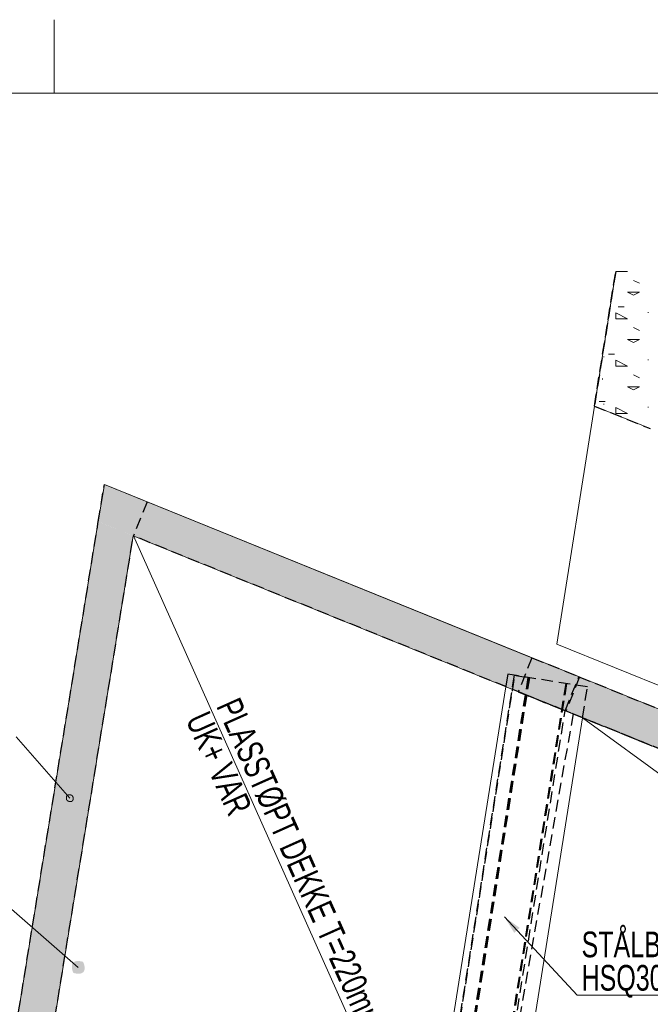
# Model space of a CAD drawing. Header units: millimetres. Extents: x 58962 to 143062, y 63981 to 123381.
# Tile 10 of 13: x 79491 to 88085, y 109956 to 123381. Entities that reach past the tile are written whole.
import ezdxf

# ---------------------------------------------------------------- set-up
doc = ezdxf.new("R2010")
doc.units = ezdxf.units.MM
doc.header["$LTSCALE"] = 100
doc.linetypes.add('HIDDEN', pattern=[2.38125, 1.5875, -0.79375])
doc.linetypes.add('XKITLINE00', pattern=[0])
for name, color, linetype, lineweight in [('GraphicObject', 6, 'Continuous', 0), ('OtherObjectType', 1, 'Continuous', 0), ('Part', 2, 'Continuous', 0), ('Part_Hidden', 7, 'Continuous', 0), ('PartMark', 3, 'Continuous', 0), ('Text', 3, 'Continuous', 0)]:
    doc.layers.add(name, color=color, linetype=linetype, lineweight=lineweight)
doc.styles.add('ARIAL_NARROW', font='ARIALN.TTF')

msp = doc.modelspace()

# ---------------------------------------------------------------- hatches: boundary and pattern name
at = {"layer": 'Part'}
for points in [[(80645, 117043), (110812, 104820), (110624, 104356), (80562, 116537)], [(80562, 116536), (81038, 116344), (78479, 100606), (77986, 100686)]]:
    msp.add_hatch(color=253, dxfattribs=at).paths.add_polyline_path(points, flags=17)
at = {"layer": 'PartMark'}
msp.add_hatch(color=7, dxfattribs=at).paths.add_polyline_path([(86098, 111148), (86304, 110999), (86231, 110931)], flags=17)
at = {"layer": 'Text'}
msp.add_hatch(color=3, dxfattribs=at).paths.add_polyline_path([(80356, 110534), (80356, 110532), (80357, 110531), (80357, 110530), (80358, 110528), (80359, 110527), (80359, 110525), (80360, 110524), (80360, 110523), (80361, 110521), (80361, 110520), (80362, 110519), (80362, 110517), (80363, 110516), (80364, 110514), (80364, 110513), (80364, 110512), (80365, 110510), (80365, 110509), (80366, 110508), (80366, 110506), (80367, 110505), (80367, 110504), (80368, 110502), (80368, 110501), (80368, 110500), (80369, 110499), (80369, 110497), (80370, 110496), (80370, 110495), (80370, 110493), (80371, 110492), (80371, 110491), (80371, 110490), (80372, 110488), (80372, 110487), (80372, 110486), (80372, 110485), (80373, 110483), (80373, 110482), (80373, 110481), (80374, 110480), (80374, 110478), (80374, 110477), (80374, 110476), (80374, 110475), (80375, 110474), (80375, 110472), (80375, 110471), (80375, 110470), (80375, 110469), (80376, 110468), (80376, 110467), (80376, 110465), (80376, 110464), (80376, 110463), (80376, 110462), (80376, 110461), (80376, 110460), (80376, 110459), (80376, 110458), (80377, 110456), (80377, 110455), (80377, 110454), (80377, 110453), (80377, 110452), (80377, 110451), (80377, 110450), (80377, 110449), (80377, 110448), (80377, 110447), (80377, 110446), (80377, 110445), (80377, 110444), (80376, 110443), (80376, 110442), (80376, 110441), (80376, 110440), (80376, 110439), (80376, 110438), (80376, 110437), (80376, 110436), (80376, 110435), (80375, 110434), (80375, 110433), (80375, 110432), (80375, 110431), (80375, 110430), (80375, 110429), (80374, 110428), (80374, 110427), (80374, 110426), (80374, 110425), (80373, 110424), (80373, 110423), (80373, 110423), (80373, 110422), (80372, 110421), (80372, 110420), (80372, 110419), (80371, 110418), (80371, 110417), (80371, 110417), (80371, 110416), (80370, 110415), (80370, 110414), (80369, 110413), (80369, 110412), (80369, 110412), (80368, 110411), (80368, 110410), (80367, 110409), (80367, 110409), (80367, 110408), (80366, 110407), (80366, 110406), (80365, 110406), (80365, 110405), (80364, 110404), (80364, 110404), (80363, 110403), (80363, 110402), (80362, 110401), (80362, 110401), (80361, 110400), (80361, 110399), (80360, 110399), (80360, 110398), (80359, 110397), (80359, 110397), (80358, 110396), (80357, 110396), (80357, 110395), (80356, 110394), (80355, 110394), (80355, 110393), (80354, 110393), (80354, 110392), (80353, 110392), (80352, 110391), (80352, 110390), (80351, 110390), (80350, 110389), (80350, 110389), (80349, 110388), (80348, 110388), (80347, 110387), (80347, 110387), (80346, 110386), (80345, 110386), (80344, 110385), (80344, 110385), (80343, 110385), (80342, 110384), (80341, 110384), (80340, 110383), (80340, 110383), (80339, 110383), (80338, 110382), (80337, 110382), (80336, 110381), (80335, 110381), (80335, 110381), (80334, 110380), (80333, 110380), (80332, 110380), (80331, 110379), (80330, 110379), (80329, 110379), (80328, 110378), (80327, 110378), (80327, 110378), (80326, 110378), (80325, 110377), (80324, 110377), (80323, 110377), (80322, 110376), (80321, 110376), (80320, 110376), (80319, 110376), (80318, 110376), (80317, 110375), (80316, 110375), (80315, 110375), (80314, 110375), (80313, 110375), (80312, 110375), (80311, 110374), (80309, 110374), (80308, 110374), (80307, 110374), (80306, 110374), (80305, 110374), (80304, 110374), (80303, 110374), (80302, 110374), (80301, 110373), (80300, 110373), (80298, 110373), (80297, 110373), (80296, 110373), (80295, 110373), (80294, 110373), (80293, 110373), (80291, 110373), (80290, 110373), (80289, 110373), (80288, 110373), (80287, 110373), (80285, 110373), (80284, 110373), (80283, 110374), (80282, 110374), (80281, 110374), (80279, 110374), (80278, 110374), (80277, 110374), (80276, 110374), (80274, 110374), (80273, 110374), (80272, 110374), (80270, 110375), (80269, 110375), (80268, 110375), (80267, 110375), (80265, 110375), (80264, 110375), (80263, 110376), (80261, 110376), (80260, 110376), (80259, 110376), (80257, 110377), (80256, 110377), (80255, 110377), (80253, 110377), (80252, 110378), (80250, 110378), (80249, 110378), (80248, 110378), (80246, 110379), (80245, 110379), (80243, 110379), (80242, 110380), (80241, 110380), (80239, 110380), (80238, 110381), (80236, 110381), (80235, 110381), (80233, 110382), (80232, 110382), (80231, 110383), (80229, 110383), (80228, 110383), (80226, 110384), (80225, 110384), (80223, 110385), (80223, 110386), (80222, 110388), (80221, 110389), (80221, 110390), (80220, 110392), (80220, 110393), (80219, 110394), (80218, 110396), (80218, 110397), (80217, 110399), (80217, 110400), (80216, 110401), (80216, 110403), (80215, 110404), (80215, 110405), (80214, 110407), (80214, 110408), (80213, 110409), (80213, 110411), (80212, 110412), (80212, 110413), (80212, 110415), (80211, 110416), (80211, 110417), (80210, 110419), (80210, 110420), (80209, 110421), (80209, 110423), (80209, 110424), (80208, 110425), (80208, 110426), (80208, 110428), (80207, 110429), (80207, 110430), (80207, 110431), (80206, 110433), (80206, 110434), (80206, 110435), (80206, 110436), (80205, 110438), (80205, 110439), (80205, 110440), (80205, 110441), (80204, 110443), (80204, 110444), (80204, 110445), (80204, 110446), (80203, 110447), (80203, 110449), (80203, 110450), (80203, 110451), (80203, 110452), (80203, 110453), (80202, 110454), (80202, 110455), (80202, 110457), (80202, 110458), (80202, 110459), (80202, 110460), (80202, 110461), (80202, 110462), (80202, 110463), (80202, 110464), (80202, 110466), (80202, 110467), (80202, 110468), (80202, 110469), (80202, 110470), (80202, 110471), (80202, 110472), (80202, 110473), (80202, 110474), (80202, 110475), (80202, 110476), (80202, 110477), (80202, 110478), (80202, 110479), (80202, 110480), (80202, 110481), (80202, 110482), (80202, 110483), (80203, 110484), (80203, 110485), (80203, 110486), (80203, 110487), (80203, 110488), (80203, 110489), (80204, 110490), (80204, 110491), (80204, 110492), (80204, 110493), (80204, 110494), (80205, 110495), (80205, 110495), (80205, 110496), (80205, 110497), (80206, 110498), (80206, 110499), (80206, 110500), (80206, 110501), (80207, 110502), (80207, 110502), (80207, 110503), (80208, 110504), (80208, 110505), (80208, 110506), (80209, 110507), (80209, 110507), (80210, 110508), (80210, 110509), (80210, 110510), (80211, 110510), (80211, 110511), (80212, 110512), (80212, 110513), (80213, 110513), (80213, 110514), (80213, 110515), (80214, 110516), (80214, 110516), (80215, 110517), (80215, 110518), (80216, 110518), (80216, 110519), (80217, 110520), (80218, 110520), (80218, 110521), (80219, 110522), (80219, 110522), (80220, 110523), (80220, 110524), (80221, 110524), (80222, 110525), (80222, 110525), (80223, 110526), (80223, 110527), (80224, 110527), (80225, 110528), (80225, 110528), (80226, 110529), (80227, 110529), (80227, 110530), (80228, 110530), (80229, 110531), (80229, 110531), (80230, 110532), (80231, 110532), (80232, 110533), (80232, 110533), (80233, 110534), (80234, 110534), (80235, 110535), (80235, 110535), (80236, 110536), (80237, 110536), (80238, 110536), (80239, 110537), (80239, 110537), (80240, 110538), (80241, 110538), (80242, 110538), (80243, 110539), (80244, 110539), (80245, 110540), (80245, 110540), (80246, 110540), (80247, 110541), (80248, 110541), (80249, 110541), (80250, 110541), (80251, 110542), (80252, 110542), (80253, 110542), (80254, 110543), (80255, 110543), (80256, 110543), (80257, 110543), (80258, 110544), (80259, 110544), (80260, 110544), (80261, 110544), (80262, 110544), (80263, 110545), (80264, 110545), (80265, 110545), (80266, 110545), (80267, 110545), (80268, 110545), (80269, 110546), (80270, 110546), (80271, 110546), (80272, 110546), (80273, 110546), (80274, 110546), (80275, 110546), (80276, 110546), (80278, 110546), (80279, 110546), (80280, 110546), (80281, 110546), (80282, 110547), (80283, 110547), (80284, 110547), (80286, 110547), (80287, 110547), (80288, 110547), (80289, 110547), (80290, 110547), (80292, 110546), (80293, 110546), (80294, 110546), (80295, 110546), (80296, 110546), (80298, 110546), (80299, 110546), (80300, 110546), (80301, 110546), (80303, 110546), (80304, 110546), (80305, 110546), (80307, 110545), (80308, 110545), (80309, 110545), (80310, 110545), (80312, 110545), (80313, 110545), (80314, 110544), (80316, 110544), (80317, 110544), (80318, 110544), (80320, 110544), (80321, 110543), (80322, 110543), (80324, 110543), (80325, 110543), (80326, 110542), (80328, 110542), (80329, 110542), (80331, 110541), (80332, 110541), (80333, 110541), (80335, 110540), (80336, 110540), (80338, 110540), (80339, 110539), (80341, 110539), (80342, 110539), (80343, 110538), (80345, 110538), (80346, 110538), (80348, 110537), (80349, 110537), (80351, 110536), (80352, 110536), (80354, 110536), (80355, 110535)], flags=17)

# ---------------------------------------------------------------- linework, layer by layer
at = {"layer": 'GraphicObject', "color": 3, "linetype": 'Continuous', "lineweight": 0}
for p, q in [((85025, 107428), (81040, 116343)), ((87162, 113863), (95400, 107830))]:
    msp.add_line(p, q, dxfattribs=at)
at = {"layer": 'OtherObjectType', "color": 2, "linetype": 'Continuous', "lineweight": 0}
msp.add_line((79962, 122381), (79962, 123381), dxfattribs=at)
at = {"layer": 'OtherObjectType', "color": 1, "linetype": 'Continuous', "lineweight": 0}
msp.add_line((142062, 122381), (61962, 122381), dxfattribs=at)
at = {"layer": 'Part', "color": 7, "linetype": 'XKITLINE00', "lineweight": 0}
for p, q in [((87614, 119948), (87324, 118113)), ((86812, 114868), (87324, 118113)), ((87324, 118113), (88085, 117805)), ((80645, 117043), (80562, 116536)), ((80645, 117043), (81228, 116807)), ((110815, 104818), (80645, 117043)), ((81228, 116807), (81228, 116807)), ((86473, 114682), (81228, 116807)), ((77986, 100686), (80562, 116537)), ((80562, 116536), (80562, 116537)), ((78479, 100605), (81038, 116344)), ((81038, 116344), (110624, 104356)), ((81040, 116343), (81040, 116343)), ((92753, 112461), (86812, 114868)), ((86473, 114682), (87122, 114419)), ((87122, 114419), (87122, 114419)), ((85024, 107423), (86115, 114287)), ((87162, 113863), (86110, 107250)), ((86934, 113955), (86934, 113955))]:
    msp.add_line(p, q, dxfattribs=at)
at = {"layer": 'Part', "color": 4, "linetype": 'XKITLINE00', "lineweight": 0}
for p, q in [((87614, 119948), (87775, 119948)), ((87614, 119948), (87614, 119948)), ((87775, 119948), (87775, 119948)), ((87936, 119787), (87856, 119827)), ((87775, 119666), (87936, 119666)), ((87856, 119626), (87775, 119666)), ((87856, 119626), (87936, 119666)), ((87614, 119303), (87614, 119384)), ((87775, 119303), (87614, 119384)), ((87646, 119465), (87727, 119465)), ((88057, 119384), (88057, 119394)), ((87614, 119303), (87775, 119303)), ((87936, 119142), (87856, 119182)), ((87775, 119021), (87936, 119021)), ((87856, 118981), (87775, 119021)), ((87856, 118981), (87936, 119021)), ((87517, 118819), (87598, 118819)), ((87453, 118779), (87453, 118789)), ((87614, 118658), (87614, 118739)), ((87775, 118658), (87614, 118739)), ((88057, 118739), (88057, 118749)), ((87614, 118658), (87775, 118658)), ((87432, 118477), (87432, 118487)), ((87936, 118497), (87856, 118537)), ((87775, 118376), (87936, 118376)), ((87856, 118336), (87775, 118376)), ((87856, 118336), (87936, 118376)), ((87388, 118174), (87469, 118174)), ((87453, 118134), (87453, 118144)), ((87614, 118013), (87614, 118094)), ((87775, 118013), (87614, 118094)), ((87614, 118013), (87775, 118013)), ((88057, 118094), (88057, 118104))]:
    msp.add_line(p, q, dxfattribs=at)
at = {"layer": 'Part_Hidden', "linetype": 'HIDDEN', "lineweight": 25}
for p, q in [((87614, 119948), (87324, 118113)), ((87614, 119948), (87324, 118113)), ((87324, 118113), (87614, 119948)), ((87324, 118113), (88085, 117805)), ((87324, 118113), (88085, 117805)), ((80562, 116537), (80645, 117043)), ((81228, 116807), (81040, 116343)), ((77986, 100686), (80562, 116537)), ((78479, 100606), (81040, 116343)), ((110623, 104357), (81038, 116344)), ((86473, 114682), (86285, 114218)), ((86473, 114682), (86285, 114218)), ((86473, 114682), (86473, 114682)), ((86473, 114682), (87112, 114423)), ((86473, 114682), (86473, 114682)), ((86473, 114682), (87122, 114419)), ((86229, 114442), (85111, 107409)), ((85121, 107408), (86239, 114441)), ((86417, 114412), (85298, 107379)), ((86427, 114411), (85308, 107378)), ((86427, 114411), (85308, 107378)), ((86438, 114409), (85320, 107376)), ((86142, 114456), (86115, 114287)), ((87229, 114283), (86142, 114456)), ((86229, 114442), (86427, 114411)), ((86924, 113959), (87112, 114423)), ((87122, 114419), (86934, 113955)), ((87112, 114423), (110811, 104820)), ((86932, 114330), (85814, 107297)), ((86944, 114329), (85826, 107296)), ((87162, 113863), (87229, 114283)), ((86934, 113955), (86285, 114218)), ((86285, 114218), (86285, 114218)), ((86285, 114218), (86934, 113955)), ((85863, 107290), (86924, 113960)), ((87033, 113915), (85863, 107290)), ((109903, 104662), (86924, 113960)), ((86934, 113955), (86934, 113955)), ((98673, 109199), (87033, 113915))]:
    msp.add_line(p, q, dxfattribs=at)
at = {"layer": 'PartMark', "color": 7, "linetype": 'Continuous', "lineweight": 0}
for p, q in [((80174, 112767), (79445, 113605)), ((80129, 112785), (80128, 112784)), ((80129, 112785), (80128, 112784)), ((80128, 112784), (80128, 112784)), ((80128, 112784), (80128, 112783)), ((80128, 112784), (80128, 112784)), ((80128, 112784), (80128, 112783)), ((80128, 112783), (80128, 112783)), ((80128, 112783), (80128, 112782)), ((80128, 112783), (80128, 112783)), ((80128, 112783), (80128, 112782)), ((80128, 112782), (80128, 112782)), ((80128, 112782), (80128, 112781)), ((80128, 112782), (80128, 112782)), ((80128, 112782), (80128, 112781)), ((80128, 112781), (80128, 112781)), ((80128, 112781), (80128, 112780)), ((80128, 112781), (80128, 112781)), ((80128, 112781), (80128, 112780)), ((80128, 112780), (80128, 112780)), ((80128, 112780), (80128, 112779)), ((80128, 112780), (80128, 112780)), ((80128, 112780), (80128, 112779)), ((80128, 112779), (80128, 112779)), ((80128, 112779), (80128, 112778)), ((80128, 112779), (80128, 112779)), ((80128, 112779), (80128, 112778)), ((80128, 112778), (80128, 112778)), ((80128, 112778), (80128, 112777)), ((80128, 112778), (80128, 112778)), ((80128, 112778), (80128, 112777)), ((80128, 112777), (80128, 112777)), ((80128, 112777), (80128, 112776)), ((80128, 112777), (80128, 112777)), ((80128, 112777), (80128, 112776)), ((80128, 112776), (80128, 112776)), ((80128, 112776), (80128, 112775)), ((80128, 112776), (80128, 112776)), ((80128, 112776), (80128, 112775)), ((80128, 112775), (80128, 112775)), ((80128, 112775), (80128, 112774)), ((80128, 112775), (80128, 112775)), ((80128, 112775), (80128, 112774)), ((80128, 112774), (80128, 112774)), ((80128, 112774), (80128, 112773)), ((80128, 112774), (80128, 112774)), ((80128, 112774), (80128, 112773)), ((80128, 112773), (80128, 112773)), ((80128, 112773), (80128, 112772)), ((80128, 112773), (80128, 112773)), ((80128, 112773), (80128, 112772)), ((80128, 112772), (80128, 112772)), ((80128, 112772), (80128, 112771)), ((80128, 112772), (80128, 112772)), ((80128, 112772), (80128, 112771)), ((80128, 112771), (80128, 112770)), ((80128, 112771), (80128, 112770)), ((80128, 112770), (80128, 112770)), ((80128, 112770), (80128, 112769)), ((80128, 112770), (80128, 112770)), ((80128, 112770), (80128, 112769)), ((80128, 112769), (80128, 112769)), ((80128, 112769), (80128, 112768)), ((80128, 112769), (80128, 112769)), ((80128, 112769), (80128, 112768)), ((80128, 112768), (80128, 112768)), ((80128, 112768), (80128, 112767)), ((80128, 112768), (80128, 112768)), ((80128, 112768), (80128, 112767)), ((80128, 112767), (80128, 112767)), ((80128, 112767), (80128, 112766)), ((80128, 112767), (80128, 112767)), ((80128, 112767), (80128, 112766)), ((80128, 112766), (80128, 112765)), ((80128, 112766), (80128, 112765)), ((80128, 112765), (80128, 112765)), ((80128, 112765), (80128, 112765)), ((80130, 112789), (80129, 112789)), ((80129, 112789), (80129, 112788)), ((80130, 112789), (80129, 112789)), ((80129, 112789), (80129, 112788)), ((80129, 112788), (80129, 112788)), ((80129, 112788), (80129, 112787)), ((80129, 112788), (80129, 112788)), ((80129, 112788), (80129, 112787)), ((80129, 112787), (80129, 112787)), ((80129, 112787), (80129, 112786)), ((80129, 112787), (80129, 112787)), ((80129, 112787), (80129, 112786)), ((80129, 112786), (80129, 112786)), ((80129, 112786), (80129, 112785)), ((80129, 112786), (80129, 112786)), ((80129, 112786), (80129, 112785)), ((80129, 112785), (80129, 112785)), ((80129, 112785), (80129, 112785)), ((80129, 112785), (80129, 112785)), ((80129, 112785), (80129, 112785)), ((80131, 112792), (80130, 112792)), ((80130, 112792), (80130, 112791)), ((80131, 112792), (80130, 112792)), ((80130, 112792), (80130, 112791)), ((80130, 112791), (80130, 112791)), ((80130, 112791), (80130, 112791)), ((80130, 112791), (80130, 112790)), ((80130, 112791), (80130, 112791)), ((80130, 112791), (80130, 112791)), ((80130, 112791), (80130, 112790)), ((80130, 112790), (80130, 112790)), ((80130, 112790), (80130, 112789)), ((80130, 112790), (80130, 112790)), ((80130, 112790), (80130, 112789)), ((80130, 112789), (80130, 112789)), ((80130, 112789), (80130, 112789)), ((80132, 112795), (80131, 112794)), ((80132, 112795), (80131, 112794)), ((80131, 112794), (80131, 112794)), ((80131, 112794), (80131, 112793)), ((80131, 112794), (80131, 112794)), ((80131, 112794), (80131, 112793)), ((80131, 112793), (80131, 112793)), ((80131, 112793), (80131, 112793)), ((80131, 112793), (80131, 112792)), ((80131, 112793), (80131, 112793)), ((80131, 112793), (80131, 112793)), ((80131, 112793), (80131, 112792)), ((80133, 112797), (80132, 112796)), ((80133, 112797), (80132, 112796)), ((80132, 112796), (80132, 112796)), ((80132, 112796), (80132, 112796)), ((80132, 112796), (80132, 112795)), ((80132, 112796), (80132, 112796)), ((80132, 112796), (80132, 112796)), ((80132, 112796), (80132, 112795)), ((80132, 112795), (80132, 112795)), ((80132, 112795), (80132, 112795)), ((80132, 112795), (80132, 112795)), ((80132, 112795), (80132, 112795)), ((80134, 112799), (80133, 112798)), ((80134, 112799), (80133, 112798)), ((80133, 112798), (80133, 112798)), ((80133, 112798), (80133, 112798)), ((80133, 112798), (80133, 112797)), ((80133, 112798), (80133, 112798)), ((80133, 112798), (80133, 112798)), ((80133, 112798), (80133, 112797)), ((80133, 112797), (80133, 112797)), ((80133, 112797), (80133, 112797)), ((80135, 112800), (80134, 112800)), ((80134, 112800), (80134, 112799)), ((80135, 112800), (80134, 112800)), ((80134, 112800), (80134, 112799)), ((80134, 112799), (80134, 112799)), ((80134, 112799), (80134, 112799)), ((80134, 112799), (80134, 112799)), ((80134, 112799), (80134, 112799)), ((80136, 112802), (80135, 112801)), ((80136, 112802), (80135, 112801)), ((80135, 112801), (80135, 112800)), ((80135, 112801), (80135, 112800)), ((80137, 112803), (80136, 112802)), ((80137, 112803), (80136, 112802)), ((80136, 112802), (80136, 112802)), ((80136, 112802), (80136, 112802)), ((80138, 112804), (80137, 112803)), ((80138, 112804), (80137, 112803)), ((80137, 112803), (80137, 112803)), ((80137, 112803), (80137, 112803)), ((80139, 112805), (80138, 112804)), ((80139, 112805), (80138, 112804)), ((80138, 112804), (80138, 112804)), ((80138, 112804), (80138, 112804)), ((80140, 112806), (80139, 112806)), ((80139, 112806), (80139, 112805)), ((80140, 112806), (80139, 112806)), ((80139, 112806), (80139, 112805)), ((80141, 112807), (80140, 112807)), ((80140, 112807), (80140, 112806)), ((80141, 112807), (80140, 112807)), ((80140, 112807), (80140, 112806)), ((80142, 112807), (80141, 112807)), ((80142, 112807), (80141, 112807)), ((80143, 112808), (80142, 112808)), ((80142, 112808), (80142, 112807)), ((80143, 112808), (80142, 112808)), ((80142, 112808), (80142, 112807)), ((80144, 112809), (80143, 112809)), ((80143, 112809), (80143, 112808)), ((80144, 112809), (80143, 112809)), ((80143, 112809), (80143, 112808)), ((80145, 112810), (80144, 112809)), ((80145, 112810), (80144, 112809)), ((80144, 112809), (80144, 112809)), ((80144, 112809), (80144, 112809)), ((80146, 112810), (80145, 112810)), ((80145, 112810), (80145, 112810)), ((80146, 112810), (80145, 112810)), ((80145, 112810), (80145, 112810)), ((80147, 112810), (80146, 112810)), ((80146, 112810), (80146, 112810)), ((80146, 112810), (80146, 112810)), ((80147, 112810), (80146, 112810)), ((80146, 112810), (80146, 112810)), ((80146, 112810), (80146, 112810)), ((80148, 112811), (80147, 112811)), ((80147, 112811), (80147, 112811)), ((80147, 112811), (80147, 112810)), ((80148, 112811), (80147, 112811)), ((80147, 112811), (80147, 112811)), ((80147, 112811), (80147, 112810)), ((80149, 112811), (80148, 112811)), ((80148, 112811), (80148, 112811)), ((80148, 112811), (80148, 112811)), ((80149, 112811), (80148, 112811)), ((80148, 112811), (80148, 112811)), ((80148, 112811), (80148, 112811)), ((80150, 112812), (80149, 112812)), ((80149, 112812), (80149, 112812)), ((80149, 112812), (80149, 112811)), ((80150, 112812), (80149, 112812)), ((80149, 112812), (80149, 112812)), ((80149, 112812), (80149, 112811)), ((80151, 112812), (80150, 112812)), ((80150, 112812), (80150, 112812)), ((80151, 112812), (80150, 112812)), ((80150, 112812), (80150, 112812)), ((80152, 112812), (80151, 112812)), ((80151, 112812), (80151, 112812)), ((80151, 112812), (80151, 112812)), ((80152, 112812), (80151, 112812)), ((80151, 112812), (80151, 112812)), ((80151, 112812), (80151, 112812)), ((80153, 112813), (80152, 112813)), ((80152, 112813), (80152, 112812)), ((80153, 112813), (80152, 112813)), ((80152, 112813), (80152, 112812)), ((80154, 112813), (80153, 112813)), ((80153, 112813), (80153, 112813)), ((80153, 112813), (80153, 112813)), ((80154, 112813), (80153, 112813)), ((80153, 112813), (80153, 112813)), ((80153, 112813), (80153, 112813)), ((80155, 112813), (80154, 112813)), ((80154, 112813), (80154, 112813)), ((80155, 112813), (80154, 112813)), ((80154, 112813), (80154, 112813)), ((80156, 112813), (80155, 112813)), ((80155, 112813), (80155, 112813)), ((80156, 112813), (80155, 112813)), ((80155, 112813), (80155, 112813)), ((80157, 112814), (80156, 112814)), ((80156, 112814), (80156, 112813)), ((80157, 112814), (80156, 112814)), ((80156, 112814), (80156, 112813)), ((80156, 112813), (80156, 112813)), ((80156, 112813), (80156, 112813)), ((80158, 112814), (80157, 112814)), ((80157, 112814), (80157, 112814)), ((80158, 112814), (80157, 112814)), ((80157, 112814), (80157, 112814)), ((80159, 112814), (80158, 112814)), ((80158, 112814), (80158, 112814)), ((80159, 112814), (80158, 112814)), ((80158, 112814), (80158, 112814)), ((80160, 112814), (80159, 112814)), ((80159, 112814), (80159, 112814)), ((80159, 112814), (80159, 112814)), ((80160, 112814), (80159, 112814)), ((80159, 112814), (80159, 112814)), ((80159, 112814), (80159, 112814)), ((80161, 112814), (80160, 112814)), ((80160, 112814), (80160, 112814)), ((80161, 112814), (80160, 112814)), ((80160, 112814), (80160, 112814)), ((80162, 112814), (80161, 112814)), ((80161, 112814), (80161, 112814)), ((80162, 112814), (80161, 112814)), ((80161, 112814), (80161, 112814)), ((80163, 112814), (80162, 112814)), ((80162, 112814), (80162, 112814)), ((80163, 112814), (80162, 112814)), ((80162, 112814), (80162, 112814)), ((80164, 112814), (80163, 112814)), ((80163, 112814), (80163, 112814)), ((80164, 112814), (80163, 112814)), ((80163, 112814), (80163, 112814)), ((80165, 112814), (80164, 112814)), ((80164, 112814), (80164, 112814)), ((80165, 112814), (80164, 112814)), ((80164, 112814), (80164, 112814)), ((80166, 112814), (80165, 112814)), ((80165, 112814), (80165, 112814)), ((80165, 112814), (80165, 112814)), ((80166, 112814), (80165, 112814)), ((80165, 112814), (80165, 112814)), ((80165, 112814), (80165, 112814)), ((80167, 112814), (80166, 112814)), ((80166, 112814), (80166, 112814)), ((80167, 112814), (80166, 112814)), ((80166, 112814), (80166, 112814)), ((80168, 112814), (80167, 112814)), ((80167, 112814), (80167, 112814)), ((80168, 112814), (80167, 112814)), ((80167, 112814), (80167, 112814)), ((80169, 112814), (80168, 112814)), ((80168, 112814), (80168, 112814)), ((80169, 112814), (80168, 112814)), ((80168, 112814), (80168, 112814)), ((80170, 112814), (80169, 112814)), ((80169, 112814), (80169, 112814)), ((80170, 112814), (80169, 112814)), ((80169, 112814), (80169, 112814)), ((80171, 112814), (80170, 112814)), ((80170, 112814), (80170, 112814)), ((80171, 112814), (80170, 112814)), ((80170, 112814), (80170, 112814)), ((80172, 112814), (80171, 112814)), ((80171, 112814), (80171, 112814)), ((80172, 112814), (80171, 112814)), ((80171, 112814), (80171, 112814)), ((80173, 112814), (80172, 112814)), ((80172, 112814), (80172, 112814)), ((80173, 112814), (80172, 112814)), ((80172, 112814), (80172, 112814)), ((80174, 112814), (80173, 112814)), ((80174, 112814), (80173, 112814)), ((80175, 112814), (80174, 112814)), ((80174, 112814), (80174, 112814)), ((80175, 112814), (80174, 112814)), ((80174, 112814), (80174, 112814)), ((80175, 112813), (80175, 112814)), ((80175, 112813), (80175, 112814)), ((80176, 112813), (80175, 112813)), ((80176, 112813), (80175, 112813)), ((80177, 112813), (80176, 112813)), ((80176, 112813), (80176, 112813)), ((80177, 112813), (80176, 112813)), ((80176, 112813), (80176, 112813)), ((80178, 112813), (80177, 112813)), ((80177, 112813), (80177, 112813)), ((80178, 112813), (80177, 112813)), ((80177, 112813), (80177, 112813)), ((80179, 112813), (80178, 112813)), ((80178, 112813), (80178, 112813)), ((80179, 112813), (80178, 112813)), ((80178, 112813), (80178, 112813)), ((80180, 112813), (80179, 112813)), ((80179, 112813), (80179, 112813)), ((80180, 112813), (80179, 112813)), ((80179, 112813), (80179, 112813)), ((80180, 112812), (80180, 112813)), ((80180, 112812), (80180, 112813)), ((80181, 112812), (80180, 112812)), ((80181, 112812), (80180, 112812)), ((80182, 112812), (80181, 112812)), ((80182, 112812), (80181, 112812)), ((80183, 112812), (80182, 112812)), ((80182, 112812), (80182, 112812)), ((80183, 112812), (80182, 112812)), ((80182, 112812), (80182, 112812)), ((80184, 112812), (80183, 112812)), ((80183, 112812), (80183, 112812)), ((80184, 112812), (80183, 112812)), ((80183, 112812), (80183, 112812)), ((80185, 112811), (80184, 112812)), ((80184, 112812), (80184, 112812)), ((80185, 112811), (80184, 112812)), ((80184, 112812), (80184, 112812)), ((80186, 112811), (80185, 112811)), ((80186, 112811), (80185, 112811)), ((80187, 112811), (80186, 112811)), ((80186, 112811), (80186, 112811)), ((80187, 112811), (80186, 112811)), ((80186, 112811), (80186, 112811)), ((80188, 112811), (80187, 112811)), ((80187, 112811), (80187, 112811)), ((80188, 112811), (80187, 112811)), ((80187, 112811), (80187, 112811)), ((80188, 112810), (80188, 112811)), ((80188, 112810), (80188, 112811)), ((80189, 112810), (80188, 112810)), ((80189, 112810), (80188, 112810)), ((80190, 112810), (80189, 112810)), ((80190, 112810), (80189, 112810)), ((80191, 112810), (80190, 112810)), ((80190, 112810), (80190, 112810)), ((80191, 112810), (80190, 112810)), ((80190, 112810), (80190, 112810)), ((80191, 112809), (80191, 112810)), ((80191, 112809), (80191, 112810)), ((80192, 112809), (80191, 112809)), ((80192, 112809), (80191, 112809)), ((80193, 112809), (80192, 112809)), ((80193, 112809), (80192, 112809)), ((80194, 112809), (80193, 112809)), ((80193, 112809), (80193, 112809)), ((80194, 112809), (80193, 112809)), ((80193, 112809), (80193, 112809)), ((80194, 112808), (80194, 112809)), ((80194, 112808), (80194, 112809)), ((80195, 112808), (80194, 112808)), ((80195, 112808), (80194, 112808)), ((80196, 112808), (80195, 112808)), ((80195, 112808), (80195, 112808)), ((80196, 112808), (80195, 112808)), ((80195, 112808), (80195, 112808)), ((80197, 112808), (80196, 112808)), ((80197, 112808), (80196, 112808)), ((80197, 112807), (80197, 112808)), ((80197, 112807), (80197, 112808)), ((80198, 112807), (80197, 112807)), ((80198, 112807), (80197, 112807)), ((80199, 112807), (80198, 112807)), ((80199, 112807), (80198, 112807)), ((80200, 112806), (80199, 112807)), ((80199, 112807), (80199, 112807)), ((80200, 112806), (80199, 112807)), ((80199, 112807), (80199, 112807)), ((80201, 112805), (80200, 112806)), ((80200, 112806), (80200, 112806)), ((80200, 112806), (80200, 112806)), ((80202, 112805), (80201, 112805)), ((80201, 112805), (80201, 112805)), ((80202, 112804), (80202, 112805)), ((80203, 112804), (80202, 112804)), ((80203, 112803), (80203, 112804)), ((80203, 112804), (80203, 112804)), ((80204, 112803), (80203, 112803)), ((80204, 112802), (80204, 112803)), ((80205, 112802), (80204, 112802)), ((80205, 112801), (80205, 112802)), ((80206, 112801), (80205, 112801)), ((80206, 112800), (80206, 112801)), ((80206, 112801), (80206, 112801)), ((80207, 112800), (80206, 112800)), ((80207, 112799), (80207, 112800)), ((80208, 112799), (80207, 112799)), ((80208, 112798), (80208, 112799)), ((80209, 112797), (80208, 112798)), ((80208, 112798), (80208, 112798)), ((80210, 112797), (80209, 112797)), ((80209, 112797), (80209, 112797)), ((80210, 112796), (80210, 112797)), ((80211, 112795), (80210, 112796)), ((80210, 112796), (80210, 112796)), ((80212, 112794), (80211, 112795)), ((80211, 112795), (80211, 112795)), ((80212, 112793), (80212, 112794)), ((80212, 112794), (80212, 112794)), ((80213, 112793), (80212, 112793)), ((80213, 112792), (80213, 112793)), ((80214, 112791), (80213, 112792)), ((80213, 112792), (80213, 112792)), ((80214, 112790), (80214, 112791)), ((80214, 112791), (80214, 112791)), ((80215, 112790), (80214, 112790)), ((80215, 112789), (80215, 112790)), ((80216, 112789), (80215, 112789)), ((80215, 112789), (80215, 112789)), ((80216, 112788), (80216, 112789)), ((80216, 112788), (80216, 112788)), ((80216, 112788), (80216, 112787)), ((80216, 112787), (80216, 112786)), ((80216, 112786), (80217, 112786)), ((80217, 112786), (80217, 112785)), ((80217, 112785), (80217, 112784)), ((80217, 112784), (80217, 112784)), ((80217, 112784), (80217, 112783)), ((80217, 112783), (80217, 112783)), ((80217, 112783), (80217, 112782)), ((80217, 112782), (80218, 112781)), ((80218, 112781), (80218, 112781)), ((80218, 112781), (80218, 112780)), ((80218, 112780), (80218, 112779)), ((80218, 112779), (80218, 112779)), ((80218, 112779), (80218, 112778)), ((80218, 112778), (80218, 112778)), ((80218, 112778), (80218, 112777)), ((80218, 112777), (80218, 112776)), ((80218, 112776), (80219, 112776)), ((80219, 112776), (80219, 112775)), ((80219, 112775), (80219, 112775)), ((80219, 112775), (80219, 112774)), ((80219, 112774), (80219, 112773)), ((80219, 112773), (80219, 112773)), ((80219, 112773), (80219, 112772)), ((80219, 112772), (80219, 112772)), ((80219, 112772), (80219, 112771)), ((80219, 112771), (80219, 112771)), ((80219, 112771), (80219, 112770)), ((80219, 112770), (80219, 112769)), ((80219, 112769), (80219, 112769)), ((80219, 112769), (80219, 112768)), ((80219, 112768), (80219, 112768)), ((80219, 112768), (80219, 112767)), ((80219, 112767), (80219, 112767)), ((80219, 112767), (80220, 112766)), ((80220, 112766), (80220, 112765)), ((80220, 112765), (80220, 112765)), ((80128, 112765), (80128, 112764)), ((80128, 112765), (80128, 112764)), ((80128, 112764), (80128, 112764)), ((80128, 112764), (80128, 112763)), ((80128, 112764), (80128, 112764)), ((80128, 112764), (80128, 112763)), ((80128, 112763), (80128, 112763)), ((80128, 112763), (80128, 112762)), ((80128, 112763), (80128, 112763)), ((80128, 112763), (80128, 112762)), ((80128, 112762), (80128, 112761)), ((80128, 112762), (80128, 112761)), ((80128, 112761), (80128, 112761)), ((80128, 112761), (80128, 112760)), ((80128, 112761), (80128, 112761)), ((80128, 112761), (80128, 112760)), ((80128, 112760), (80129, 112760)), ((80128, 112760), (80129, 112760)), ((80129, 112760), (80129, 112759)), ((80129, 112760), (80129, 112759)), ((80129, 112759), (80129, 112758)), ((80129, 112759), (80129, 112758)), ((80129, 112758), (80129, 112758)), ((80129, 112758), (80129, 112757)), ((80129, 112758), (80129, 112758)), ((80129, 112758), (80129, 112757)), ((80129, 112757), (80129, 112757)), ((80129, 112757), (80129, 112756)), ((80129, 112757), (80129, 112757)), ((80129, 112757), (80129, 112756)), ((80129, 112756), (80129, 112755)), ((80129, 112756), (80129, 112755)), ((80129, 112755), (80129, 112755)), ((80129, 112755), (80129, 112754)), ((80129, 112755), (80129, 112755)), ((80129, 112755), (80129, 112754)), ((80129, 112754), (80130, 112754)), ((80129, 112754), (80130, 112754)), ((80130, 112754), (80130, 112753)), ((80130, 112754), (80130, 112753)), ((80130, 112753), (80130, 112752)), ((80130, 112753), (80130, 112752)), ((80130, 112752), (80130, 112752)), ((80130, 112752), (80130, 112751)), ((80130, 112752), (80130, 112752)), ((80130, 112752), (80130, 112751)), ((80130, 112751), (80130, 112750)), ((80130, 112751), (80130, 112750)), ((80130, 112750), (80130, 112750)), ((80130, 112750), (80131, 112749)), ((80130, 112750), (80130, 112750)), ((80130, 112750), (80131, 112749)), ((80131, 112749), (80131, 112749)), ((80131, 112749), (80131, 112748)), ((80131, 112749), (80131, 112749)), ((80131, 112749), (80131, 112748)), ((80131, 112748), (80131, 112747)), ((80131, 112748), (80131, 112747)), ((80131, 112747), (80131, 112747)), ((80131, 112747), (80131, 112747)), ((80131, 112746), (80131, 112747)), ((80132, 112746), (80131, 112746)), ((80132, 112745), (80132, 112746)), ((80133, 112744), (80132, 112745)), ((80132, 112745), (80132, 112745)), ((80133, 112743), (80133, 112744)), ((80133, 112744), (80133, 112744)), ((80134, 112743), (80133, 112743)), ((80134, 112742), (80134, 112743)), ((80134, 112743), (80134, 112743)), ((80135, 112742), (80134, 112742)), ((80135, 112741), (80135, 112742)), ((80136, 112740), (80135, 112741)), ((80135, 112741), (80135, 112741)), ((80136, 112739), (80136, 112740)), ((80136, 112740), (80136, 112740)), ((80137, 112739), (80136, 112739)), ((80137, 112738), (80137, 112739)), ((80138, 112738), (80137, 112738)), ((80138, 112737), (80138, 112738)), ((80139, 112736), (80138, 112737)), ((80138, 112737), (80138, 112737)), ((80140, 112735), (80139, 112736)), ((80139, 112736), (80139, 112736)), ((80139, 112736), (80139, 112736)), ((80141, 112734), (80140, 112735)), ((80140, 112735), (80140, 112735)), ((80142, 112733), (80141, 112734)), ((80141, 112734), (80141, 112734)), ((80143, 112732), (80142, 112733)), ((80142, 112733), (80142, 112733)), ((80142, 112733), (80142, 112733)), ((80144, 112731), (80143, 112732)), ((80143, 112732), (80143, 112732)), ((80144, 112730), (80144, 112731)), ((80144, 112731), (80144, 112731)), ((80145, 112730), (80144, 112730)), ((80146, 112729), (80145, 112730)), ((80145, 112730), (80145, 112730)), ((80147, 112729), (80146, 112729)), ((80146, 112729), (80146, 112729)), ((80147, 112728), (80147, 112729)), ((80148, 112728), (80147, 112728)), ((80149, 112727), (80148, 112728)), ((80148, 112728), (80148, 112728)), ((80150, 112727), (80149, 112727)), ((80149, 112727), (80149, 112727)), ((80151, 112727), (80150, 112727)), ((80151, 112726), (80151, 112727)), ((80152, 112726), (80151, 112726)), ((80153, 112726), (80152, 112726)), ((80152, 112726), (80152, 112726)), ((80154, 112726), (80153, 112726)), ((80154, 112725), (80154, 112726)), ((80155, 112725), (80154, 112725)), ((80156, 112725), (80155, 112725)), ((80155, 112725), (80155, 112725)), ((80157, 112725), (80156, 112725)), ((80157, 112724), (80157, 112725)), ((80158, 112724), (80157, 112724)), ((80159, 112724), (80158, 112724)), ((80158, 112724), (80158, 112724)), ((80160, 112724), (80159, 112724)), ((80159, 112724), (80159, 112724)), ((80161, 112723), (80160, 112724)), ((80162, 112723), (80161, 112723)), ((80161, 112723), (80161, 112723)), ((80163, 112723), (80162, 112723)), ((80162, 112723), (80162, 112723)), ((80164, 112722), (80163, 112723)), ((80163, 112723), (80163, 112723)), ((80165, 112722), (80164, 112722)), ((80166, 112722), (80165, 112722)), ((80165, 112722), (80165, 112722)), ((80167, 112722), (80166, 112722)), ((80166, 112722), (80166, 112722)), ((80168, 112722), (80167, 112722)), ((80167, 112722), (80167, 112722)), ((80169, 112721), (80168, 112722)), ((80168, 112722), (80168, 112722)), ((80170, 112721), (80169, 112721)), ((80169, 112721), (80169, 112721)), ((80171, 112721), (80170, 112721)), ((80172, 112721), (80171, 112721)), ((80171, 112721), (80171, 112721)), ((80173, 112721), (80172, 112721)), ((80172, 112721), (80172, 112721)), ((80174, 112721), (80173, 112721)), ((80173, 112721), (80173, 112721)), ((80175, 112721), (80174, 112721)), ((80174, 112721), (80174, 112721)), ((80175, 112720), (80175, 112721)), ((80176, 112720), (80175, 112720)), ((80177, 112720), (80176, 112720)), ((80176, 112720), (80176, 112720)), ((80178, 112720), (80177, 112720)), ((80177, 112720), (80177, 112720)), ((80179, 112720), (80178, 112720)), ((80178, 112720), (80178, 112720)), ((80180, 112720), (80179, 112720)), ((80179, 112720), (80179, 112720)), ((80181, 112720), (80180, 112720)), ((80180, 112720), (80180, 112720)), ((80182, 112720), (80181, 112720)), ((80181, 112720), (80181, 112720)), ((80183, 112720), (80182, 112720)), ((80182, 112720), (80182, 112720)), ((80184, 112720), (80183, 112720)), ((80183, 112720), (80183, 112720)), ((80185, 112720), (80184, 112720)), ((80184, 112720), (80184, 112720)), ((80186, 112720), (80185, 112720)), ((80185, 112720), (80185, 112720)), ((80185, 112720), (80185, 112720)), ((80187, 112720), (80186, 112720)), ((80186, 112720), (80186, 112720)), ((80188, 112720), (80187, 112720)), ((80187, 112720), (80187, 112720)), ((80189, 112720), (80188, 112720)), ((80188, 112720), (80188, 112720)), ((80190, 112721), (80189, 112721)), ((80189, 112721), (80189, 112720)), ((80191, 112721), (80190, 112721)), ((80190, 112721), (80190, 112721)), ((80190, 112721), (80190, 112721)), ((80192, 112721), (80191, 112721)), ((80191, 112721), (80191, 112721)), ((80193, 112721), (80192, 112721)), ((80192, 112721), (80192, 112721)), ((80194, 112721), (80193, 112721)), ((80193, 112721), (80193, 112721)), ((80193, 112721), (80193, 112721)), ((80195, 112722), (80194, 112722)), ((80194, 112722), (80194, 112721)), ((80196, 112722), (80195, 112722)), ((80195, 112722), (80195, 112722)), ((80195, 112722), (80195, 112722)), ((80197, 112722), (80196, 112722)), ((80196, 112722), (80196, 112722)), ((80198, 112723), (80197, 112723)), ((80197, 112723), (80197, 112722)), ((80197, 112722), (80197, 112722)), ((80199, 112723), (80198, 112723)), ((80198, 112723), (80198, 112723)), ((80198, 112723), (80198, 112723)), ((80200, 112723), (80199, 112723)), ((80199, 112723), (80199, 112723)), ((80201, 112724), (80200, 112724)), ((80200, 112724), (80200, 112724)), ((80200, 112724), (80200, 112723)), ((80202, 112724), (80201, 112724)), ((80201, 112724), (80201, 112724)), ((80201, 112724), (80201, 112724)), ((80203, 112725), (80202, 112725)), ((80202, 112725), (80202, 112725)), ((80202, 112725), (80202, 112724)), ((80204, 112726), (80203, 112725)), ((80203, 112725), (80203, 112725)), ((80205, 112726), (80204, 112726)), ((80206, 112727), (80205, 112727)), ((80205, 112727), (80205, 112726)), ((80207, 112728), (80206, 112728)), ((80206, 112728), (80206, 112727)), ((80208, 112729), (80207, 112728)), ((80209, 112730), (80208, 112729)), ((80208, 112729), (80208, 112729)), ((80210, 112731), (80209, 112730)), ((80209, 112730), (80209, 112730)), ((80211, 112732), (80210, 112731)), ((80210, 112731), (80210, 112731)), ((80212, 112733), (80211, 112733)), ((80211, 112733), (80211, 112732)), ((80213, 112734), (80212, 112734)), ((80212, 112734), (80212, 112733)), ((80214, 112736), (80213, 112735)), ((80213, 112735), (80213, 112735)), ((80213, 112735), (80213, 112734)), ((80215, 112738), (80214, 112737)), ((80214, 112737), (80214, 112737)), ((80214, 112737), (80214, 112736)), ((80214, 112736), (80214, 112736)), ((80214, 112736), (80214, 112736)), ((80216, 112740), (80215, 112739)), ((80215, 112739), (80215, 112739)), ((80215, 112739), (80215, 112739)), ((80215, 112739), (80215, 112738)), ((80215, 112738), (80215, 112738)), ((80215, 112738), (80215, 112738)), ((80217, 112742), (80216, 112742)), ((80216, 112742), (80216, 112741)), ((80216, 112741), (80216, 112741)), ((80216, 112741), (80216, 112740)), ((80216, 112740), (80216, 112740)), ((80216, 112740), (80216, 112740)), ((80218, 112745), (80217, 112745)), ((80217, 112745), (80217, 112744)), ((80217, 112744), (80217, 112744)), ((80217, 112744), (80217, 112743)), ((80217, 112743), (80217, 112743)), ((80217, 112743), (80217, 112742)), ((80217, 112742), (80217, 112742)), ((80219, 112749), (80218, 112749)), ((80218, 112749), (80218, 112748)), ((80218, 112748), (80218, 112748)), ((80218, 112748), (80218, 112748)), ((80218, 112748), (80218, 112747)), ((80218, 112747), (80218, 112747)), ((80218, 112747), (80218, 112746)), ((80218, 112746), (80218, 112746)), ((80218, 112746), (80218, 112745)), ((80218, 112745), (80218, 112745)), ((80220, 112757), (80219, 112757)), ((80219, 112757), (80219, 112756)), ((80219, 112756), (80219, 112756)), ((80219, 112756), (80219, 112755)), ((80219, 112755), (80219, 112755)), ((80219, 112755), (80219, 112754)), ((80219, 112754), (80219, 112754)), ((80219, 112754), (80219, 112753)), ((80219, 112753), (80219, 112753)), ((80219, 112753), (80219, 112752)), ((80219, 112752), (80219, 112752)), ((80219, 112752), (80219, 112751)), ((80219, 112751), (80219, 112751)), ((80219, 112751), (80219, 112750)), ((80219, 112750), (80219, 112750)), ((80219, 112750), (80219, 112749)), ((80220, 112765), (80220, 112764)), ((80220, 112764), (80220, 112764)), ((80220, 112764), (80220, 112763)), ((80220, 112763), (80220, 112763)), ((80220, 112763), (80220, 112762)), ((80220, 112762), (80220, 112762)), ((80220, 112762), (80220, 112761)), ((80220, 112761), (80220, 112761)), ((80220, 112761), (80220, 112760)), ((80220, 112760), (80220, 112760)), ((80220, 112760), (80220, 112759)), ((80220, 112759), (80220, 112759)), ((80220, 112759), (80220, 112758)), ((80220, 112758), (80220, 112758)), ((80220, 112758), (80220, 112757)), ((86098, 111148), (87089, 110083)), ((87089, 110083), (89591, 110083))]:
    msp.add_line(p, q, dxfattribs=at)
at = {"layer": 'Text', "color": 3, "linetype": 'Continuous', "lineweight": 0}
msp.add_line((80289, 110460), (79236, 111383), dxfattribs=at)

# ---------------------------------------------------------------- texts
at = {"layer": 'PartMark', "color": 3, "style": 'ARIAL_NARROW', "width": 0.85}
for s, p in [('STÅLBJELKE', (87149, 110598)), ('HSQ305-35', (87149, 110143))]:
    msp.add_text(s, height=350, dxfattribs=at).set_placement(p)
at = {"layer": 'Text', "color": 3, "style": 'ARIAL_NARROW', "width": 0.85}
for s, p in [('PLASSTØPT DEKKE T=220mm', (82165, 114023)), ('UK+ VAR', (81749, 113837))]:
    msp.add_text(s, height=350, rotation=-65.9188, dxfattribs=at).set_placement(p)

doc.saveas('drawing.dxf')
